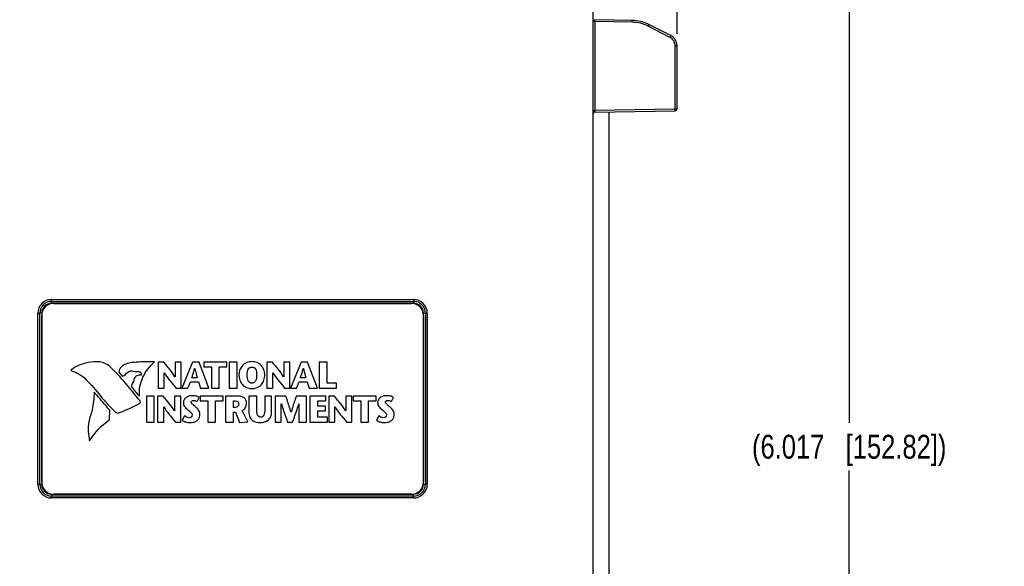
# Model space of a CAD drawing. Header units: inches. Extents: x 0 to 22, y 0 to 17.
# Tile 28 of 31: x 11.3 to 16.4, y 10 to 12.8. Entities that reach past the tile are written whole.
import ezdxf

# ---------------------------------------------------------------- set-up
doc = ezdxf.new("R2010")
doc.units = ezdxf.units.IN
doc.header["$LTSCALE"] = 1.21
doc.header["$MEASUREMENT"] = 0
doc.layers.get('0').update_dxf_attribs({"linetype": 'CONTINUOUS'})
for name, color, linetype in [('02___PRT_ALL_AXES', 7, 'CONTINUOUS'), ('DATUMCURVES', 7, 'CONTINUOUS'), ('DIMENSIONS', 7, 'CONTINUOUS'), ('ECAD_765624_01_417_284258_2_54M', 7, 'CONTINUOUS')]:
    doc.layers.add(name, color=color, linetype=linetype)
doc.styles.get("Standard").update_dxf_attribs({"font": 'txt', "width": 0.8})
doc.dimstyles.new('DIMSTYLE_1', dxfattribs={"dimtxt": 0.125, "dimasz": 0.18, "dimexe": 0.125, "dimexo": 0.0625, "dimgap": 0.0625, "dimtad": 0, "dimtih": 1, "dimtoh": 1, "dimdec": 3, "dimzin": 4, "dimdsep": 46, "dimtxsty": 'STANDARD', "dimblk": '_FILLED', "dimblk1": '_FILLED', "dimblk2": '_FILLED', "dimcen": 0.09, "dimadec": 0, "dimazin": 0, "dimtp": 0.001, "dimtm": 0.001, "dimtfac": 1, "dimtdec": 3, "dimtofl": 0, "dimtmove": 0, "dimatfit": 3, "dimldrblk": '_FILLED', "dimfxl": 1, "dimtolj": 1, "dimtzin": 4, "dimarcsym": 0})

# ---------------------------------------------------------------- blocks, each defined once
blk = doc.blocks.new('_FILLED')
at = {"color": 0, "linetype": 'BYBLOCK'}
blk.add_solid([(0, 0), (-1, 0.174), (-1, -0.174)], dxfattribs=at)
blk = doc.blocks.new('*D4')
at = {"layer": 'DIMENSIONS', "color": 2, "linetype": 'CONTINUOUS'}
for p, q in [((13.9395, 13.6177), (15.744, 13.6177)), ((15.619, 13.6177), (15.619, 10.7344)), ((15.619, 7.6011), (15.619, 10.4844)), ((13.5545, 7.6011), (15.744, 7.6011))]:
    blk.add_line(p, q, dxfattribs=at)
at = {"layer": 'DIMENSIONS', "color": 2, "linetype": 'CONTINUOUS', "xscale": 0.18, "yscale": 0.18, "zscale": 0.18}
for p, rotation in [((15.619, 13.6177), 90), ((15.619, 7.6011), 270)]:
    blk.add_blockref('_FILLED', p, dxfattribs=dict(at, rotation=rotation))
at = {"layer": 'DIMENSIONS', "color": 2, "linetype": 'CONTINUOUS', "insert": (15.619, 10.6719), "char_height": 0.125, "width": 1.625, "attachment_point": 2, "line_spacing_factor": 0.9}
blk.add_mtext('(6.017{\\Ftxt.shx;\\W1.000000;\\H0.125000; }[152.82])', dxfattribs=at)
blk = doc.blocks.new('*D5')
at = {"layer": 'DIMENSIONS', "color": 2, "linetype": 'CONTINUOUS'}
for p, q in [((9.1803, 10.5644), (9.1803, 14.4929)), ((14.717, 12.7719), (14.717, 14.4929)), ((9.1803, 14.3679), (11.0737, 14.3679)), ((14.717, 14.3679), (12.8237, 14.3679))]:
    blk.add_line(p, q, dxfattribs=at)
at = {"layer": 'DIMENSIONS', "color": 2, "linetype": 'CONTINUOUS', "xscale": 0.18, "yscale": 0.18, "zscale": 0.18, "rotation": 180}
blk.add_blockref('_FILLED', (9.1803, 14.3679), dxfattribs=at)
at = {"layer": 'DIMENSIONS', "color": 2, "linetype": 'CONTINUOUS', "xscale": 0.18, "yscale": 0.18, "zscale": 0.18}
blk.add_blockref('_FILLED', (14.717, 14.3679), dxfattribs=at)
at = {"layer": 'DIMENSIONS', "color": 2, "linetype": 'CONTINUOUS', "insert": (11.9487, 14.4304), "char_height": 0.125, "width": 1.625, "attachment_point": 2, "line_spacing_factor": 0.9}
blk.add_mtext('(5.537{\\Ftxt.shx;\\W1.000000;\\H0.125000; }[140.63])', dxfattribs=at)

msp = doc.modelspace()

# ---------------------------------------------------------------- linework, layer by layer
at = {"color": 7, "linetype": 'CONTINUOUS'}
for p, q in [((14.277, 8.6909), (14.277, 13.6137)), ((14.4825, 12.8429), (14.2868, 12.8463)), ((14.2869, 12.8363), (14.2868, 12.8463)), ((14.4824, 12.8329), (14.4825, 12.8429)), ((14.2869, 12.8363), (14.2869, 12.3721)), ((14.4824, 12.8329), (14.2869, 12.8363)), ((14.5653, 12.8122), (14.5698, 12.8212)), ((14.6798, 12.7539), (14.5653, 12.8122)), ((14.6842, 12.7628), (14.5698, 12.8212)), ((14.6798, 12.7539), (14.6842, 12.7628)), ((14.7071, 12.7094), (14.717, 12.7094)), ((14.7071, 12.3794), (14.7071, 12.7094)), ((14.717, 12.3794), (14.717, 12.7094)), ((14.2869, 12.3721), (14.7071, 12.3794)), ((14.7071, 12.3794), (14.717, 12.3794)), ((14.7072, 12.3694), (14.7071, 12.3794)), ((14.2869, 12.3721), (14.2868, 12.3621)), ((14.2868, 12.3621), (14.7072, 12.3694)), ((11.441, 11.3608), (11.441, 11.3808)), ((11.441, 11.3808), (13.337, 11.3808)), ((11.441, 11.3708), (13.337, 11.3708)), ((11.441, 11.3708), (13.337, 11.3708)), ((11.441, 11.3608), (13.337, 11.3608)), ((13.337, 11.3808), (13.337, 11.3608)), ((11.3691, 10.4129), (11.3691, 11.3089)), ((11.3691, 11.3089), (11.3791, 11.3089)), ((11.3791, 10.4129), (11.3791, 11.3089)), ((11.3791, 10.4129), (11.3791, 11.3089)), ((11.3891, 11.3089), (11.3791, 11.3089)), ((11.3791, 11.3089), (11.3791, 11.3089)), ((13.3889, 11.3089), (13.4089, 11.3089)), ((13.3989, 11.3089), (13.3989, 10.4129)), ((13.3989, 11.3089), (13.3989, 10.4129)), ((13.4089, 11.3089), (13.4089, 10.4129)), ((11.9988, 11.0529), (11.9988, 10.9167)), ((12.0285, 11.0529), (11.9988, 11.0529)), ((12.0877, 11.0529), (12.0877, 10.9749)), ((12.12, 11.0529), (12.0877, 11.0529)), ((12.12, 10.9167), (12.12, 11.0529)), ((12.1787, 11.0529), (12.1233, 10.9167)), ((12.2132, 11.0529), (12.1787, 11.0529)), ((12.2649, 10.9167), (12.2132, 11.0529)), ((12.2387, 11.0529), (12.2387, 11.0274)), ((12.3583, 11.0529), (12.2387, 11.0529)), ((12.3583, 11.0274), (12.3583, 11.0529)), ((12.3715, 11.0529), (12.3715, 10.9167)), ((12.4126, 11.0529), (12.3715, 11.0529)), ((12.4126, 10.9167), (12.4126, 11.0529)), ((12.5678, 11.0529), (12.5678, 10.9167)), ((12.5976, 11.0529), (12.5678, 11.0529)), ((12.689, 11.0529), (12.6567, 11.0529)), ((12.6567, 11.0529), (12.6567, 10.9749)), ((12.689, 10.9167), (12.689, 11.0529)), ((12.7478, 11.0529), (12.6923, 10.9167)), ((12.7822, 11.0529), (12.7478, 11.0529)), ((12.834, 10.9167), (12.7822, 11.0529)), ((12.8841, 11.0529), (12.8431, 11.0529)), ((12.8431, 11.0529), (12.8431, 10.9167)), ((12.8841, 10.9422), (12.8841, 11.0529)), ((11.793, 10.9998), (11.8111, 10.9784)), ((12.0311, 10.9167), (12.0311, 10.9965)), ((12.0311, 10.9965), (12.0315, 10.9965)), ((12.1904, 11.0194), (12.1908, 11.0194)), ((12.2387, 11.0274), (12.278, 11.0274)), ((12.278, 11.0274), (12.278, 10.9167)), ((12.319, 10.9167), (12.319, 11.0274)), ((12.319, 11.0274), (12.3583, 11.0274)), ((12.6001, 10.9167), (12.6001, 10.9965)), ((12.6001, 10.9965), (12.6005, 10.9965)), ((12.7594, 11.0194), (12.7599, 11.0194)), ((12.0877, 10.9749), (12.0873, 10.9749)), ((12.1554, 10.9167), (12.1684, 10.9492)), ((12.1684, 10.9492), (12.2106, 10.9492)), ((12.204, 10.9708), (12.1754, 10.9708)), ((12.2106, 10.9492), (12.2213, 10.9167)), ((12.6567, 10.9749), (12.6563, 10.9749)), ((12.7244, 10.9167), (12.7375, 10.9492)), ((12.7375, 10.9492), (12.7797, 10.9492)), ((12.7731, 10.9708), (12.7445, 10.9708)), ((12.7797, 10.9492), (12.7904, 10.9167)), ((12.9339, 10.9422), (12.8841, 10.9422)), ((12.9339, 10.9167), (12.9339, 10.9422)), ((11.9988, 10.9167), (12.0311, 10.9167)), ((12.0926, 10.9167), (12.12, 10.9167)), ((12.1233, 10.9167), (12.1554, 10.9167)), ((12.2213, 10.9167), (12.2649, 10.9167)), ((12.278, 10.9167), (12.319, 10.9167)), ((12.3715, 10.9167), (12.4126, 10.9167)), ((12.5678, 10.9167), (12.6001, 10.9167)), ((12.6616, 10.9167), (12.689, 10.9167)), ((12.6923, 10.9167), (12.7244, 10.9167)), ((12.7904, 10.9167), (12.834, 10.9167)), ((12.8431, 10.9167), (12.9339, 10.9167)), ((11.9375, 10.8746), (11.9375, 10.7384)), ((11.9786, 10.8746), (11.9375, 10.8746)), ((11.9786, 10.7384), (11.9786, 10.8746)), ((11.9961, 10.8746), (11.9961, 10.7384)), ((12.0258, 10.8746), (11.9961, 10.8746)), ((12.085, 10.8746), (12.085, 10.7966)), ((12.1173, 10.8746), (12.085, 10.8746)), ((12.1173, 10.7384), (12.1173, 10.8746)), ((12.2038, 10.8464), (12.2143, 10.8678)), ((12.2194, 10.8746), (12.2194, 10.8491)), ((12.339, 10.8746), (12.2194, 10.8746)), ((12.2194, 10.8491), (12.2587, 10.8491)), ((12.2587, 10.8491), (12.2587, 10.7384)), ((12.2997, 10.7384), (12.2997, 10.8491)), ((12.2997, 10.8491), (12.339, 10.8491)), ((12.339, 10.8491), (12.339, 10.8746)), ((12.413, 10.8746), (12.3523, 10.8746)), ((12.3523, 10.8746), (12.3523, 10.7384)), ((12.3933, 10.8491), (12.4042, 10.8491)), ((12.3933, 10.8156), (12.3933, 10.8491)), ((12.5157, 10.8746), (12.4746, 10.8746)), ((12.4746, 10.8746), (12.4746, 10.7913)), ((12.5157, 10.8034), (12.5157, 10.8746)), ((12.5935, 10.8746), (12.5581, 10.8746)), ((12.5581, 10.8746), (12.5581, 10.804)), ((12.5935, 10.7923), (12.5935, 10.8746)), ((12.6674, 10.8746), (12.6118, 10.8746)), ((12.6118, 10.8746), (12.6118, 10.7384)), ((12.6441, 10.8337), (12.6445, 10.8337)), ((12.6441, 10.7384), (12.6441, 10.8337)), ((12.777, 10.8746), (12.7225, 10.8746)), ((12.7355, 10.8337), (12.7359, 10.8337)), ((12.7359, 10.8337), (12.7359, 10.7384)), ((12.777, 10.7384), (12.777, 10.8746)), ((12.8771, 10.8746), (12.7945, 10.8746)), ((12.7945, 10.8746), (12.7945, 10.7384)), ((12.8355, 10.8491), (12.8771, 10.8491)), ((12.8355, 10.8222), (12.8355, 10.8491)), ((12.8771, 10.8491), (12.8771, 10.8746)), ((12.9227, 10.8746), (12.8929, 10.8746)), ((12.8929, 10.8746), (12.8929, 10.7384)), ((13.0141, 10.8746), (12.9818, 10.8746)), ((12.9818, 10.8746), (12.9818, 10.7966)), ((13.0141, 10.7384), (13.0141, 10.8746)), ((13.1411, 10.8746), (13.0215, 10.8746)), ((13.0215, 10.8746), (13.0215, 10.8491)), ((13.0215, 10.8491), (13.0608, 10.8491)), ((13.0608, 10.8491), (13.0608, 10.7384)), ((13.1018, 10.8491), (13.1411, 10.8491)), ((13.1018, 10.7384), (13.1018, 10.8491)), ((13.1411, 10.8491), (13.1411, 10.8746)), ((13.2215, 10.8464), (13.232, 10.8678)), ((11.745, 10.752), (11.7456, 10.8001)), ((12.0284, 10.7384), (12.0284, 10.8182)), ((12.0284, 10.8182), (12.0288, 10.8182)), ((12.085, 10.7966), (12.0846, 10.7966)), ((12.405, 10.8156), (12.3933, 10.8156)), ((12.3933, 10.7899), (12.404, 10.7899)), ((12.3933, 10.7384), (12.3933, 10.7899)), ((12.404, 10.7899), (12.4256, 10.7361)), ((12.4696, 10.7405), (12.4394, 10.7989)), ((12.6956, 10.7907), (12.6953, 10.7907)), ((12.8762, 10.8222), (12.8355, 10.8222)), ((12.8355, 10.7968), (12.8762, 10.7968)), ((12.8355, 10.7639), (12.8355, 10.7968)), ((12.8762, 10.7968), (12.8762, 10.8222)), ((12.9252, 10.8182), (12.9256, 10.8182)), ((12.9252, 10.7384), (12.9252, 10.8182)), ((12.9818, 10.7966), (12.9814, 10.7966)), ((11.9375, 10.7384), (11.9786, 10.7384)), ((11.9961, 10.7384), (12.0284, 10.7384)), ((12.0898, 10.7384), (12.1173, 10.7384)), ((12.1371, 10.7711), (12.1247, 10.7485)), ((12.2587, 10.7384), (12.2997, 10.7384)), ((12.3523, 10.7384), (12.3933, 10.7384)), ((12.4256, 10.7361), (12.4696, 10.7405)), ((12.6118, 10.7384), (12.6441, 10.7384)), ((12.6774, 10.7384), (12.7032, 10.7384)), ((12.7359, 10.7384), (12.777, 10.7384)), ((12.7945, 10.7384), (12.8855, 10.7384)), ((12.8855, 10.7639), (12.8355, 10.7639)), ((12.8855, 10.7384), (12.8855, 10.7639)), ((12.8929, 10.7384), (12.9252, 10.7384)), ((12.9867, 10.7384), (13.0141, 10.7384)), ((13.0608, 10.7384), (13.1018, 10.7384)), ((13.1548, 10.7711), (13.1423, 10.7485)), ((11.3691, 10.4129), (11.3891, 10.4129)), ((13.3889, 10.4129), (13.3989, 10.4129)), ((13.3989, 10.4129), (13.3989, 10.4129)), ((13.4089, 10.4129), (13.3989, 10.4129)), ((11.441, 10.341), (11.441, 10.361)), ((13.337, 10.351), (11.441, 10.351)), ((13.337, 10.351), (11.441, 10.351)), ((13.337, 10.341), (11.441, 10.341)), ((13.337, 10.341), (13.337, 10.361))]:
    msp.add_line(p, q, dxfattribs=at)
for centre, radius, start, end in [((14.479, 12.6429), 0.2, 63, 89), ((14.4791, 12.643), 0.19, 62.9978, 89.0022), ((14.657, 12.7094), 0.06, 0, 62.9856), ((14.707, 12.3794), 0.01, 271, 360), ((14.287, 12.3521), 0.01, 91, 180), ((14.287, 12.367), 0.00509, 91.0514, 101.5229), ((11.441, 11.3089), 0.0719, 90, 180), ((11.441, 11.3089), 0.0619, 90, 180), ((11.441, 11.3089), 0.0619, 90, 180), ((11.441, 11.3089), 0.0519, 90, 180), ((13.337, 11.3089), 0.0719, 0, 90), ((13.337, 11.3089), 0.0619, 0, 90), ((13.337, 11.3089), 0.0619, 0, 90), ((13.337, 11.3089), 0.0519, 0, 90), ((11.441, 10.4129), 0.0719, 180, 270), ((11.441, 10.4129), 0.0619, 180, 270), ((11.441, 10.4129), 0.0619, 180, 270), ((11.441, 10.4129), 0.0519, 180, 270), ((13.337, 10.4129), 0.0719, 270, 360), ((13.337, 10.4129), 0.0619, 270, 360), ((13.337, 10.4129), 0.0619, 270, 360), ((13.337, 10.4129), 0.0519, 270, 360)]:
    msp.add_arc(centre, radius, start, end, dxfattribs=at)
for points, knots in [([(14.2796, 12.8429), (14.2791, 12.844), (14.2783, 12.8461), (14.2773, 12.8506), (14.277, 12.8541), (14.277, 12.8563)], [0, 0, 0, 0, 0.251884, 0.502122, 1, 1, 1, 1]), ([(14.2869, 12.8363), (14.2865, 12.8363), (14.2855, 12.8365), (14.2843, 12.837), (14.2832, 12.8378), (14.282, 12.839), (14.2807, 12.8407), (14.2799, 12.8422), (14.2796, 12.8429)], [0, 0, 0, 0, 0.131691, 0.26134, 0.388454, 0.513412, 0.758518, 1, 1, 1, 1]), ([(14.7071, 12.7094), (14.7071, 12.7139), (14.7058, 12.7231), (14.7002, 12.7358), (14.6915, 12.7466), (14.6839, 12.7519), (14.6798, 12.7539)], [0, 0, 0, 0, 0.250003, 0.500001, 0.75, 1, 1, 1, 1]), ([(14.277, 12.3521), (14.277, 12.354), (14.2772, 12.3568), (14.2779, 12.3605), (14.2787, 12.3633), (14.2797, 12.366), (14.2809, 12.3681), (14.2821, 12.3696), (14.2832, 12.3707), (14.2845, 12.3715), (14.2855, 12.3719), (14.286, 12.372)], [0, 0, 0, 0, 0.244267, 0.366818, 0.489851, 0.613698, 0.738954, 0.802545, 0.867063, 0.932827, 1, 1, 1, 1]), ([(11.83, 11.0427), (11.8205, 11.0401), (11.803, 11.0289), (11.7936, 11.0097), (11.793, 10.9998)], [0, 0, 0, 0, 0.496883, 1, 1, 1, 1]), ([(11.9805, 11.0539), (11.9567, 11.0537), (11.9169, 11.0542), (11.8663, 11.0518), (11.8402, 11.0456), (11.83, 11.0427)], [0, 0, 0, 0, 0.471091, 0.788847, 1, 1, 1, 1]), ([(11.9018, 10.8747), (11.8975, 10.9078), (11.9132, 10.9773), (11.9554, 11.0314), (11.9805, 11.0539)], [0, 0, 0, 0, 0.497293, 1, 1, 1, 1]), ([(12.0873, 10.9749), (12.0803, 10.9881), (12.06, 11.014), (12.0397, 11.0393), (12.0285, 11.0529)], [0, 0, 0, 0, 0.459789, 1, 1, 1, 1]), ([(12.5579, 10.9864), (12.5579, 10.9959), (12.5543, 11.014), (12.5399, 11.0363), (12.5218, 11.0489), (12.5046, 11.0543), (12.4902, 11.0557), (12.4758, 11.0543), (12.4586, 11.0489), (12.4405, 11.0363), (12.4261, 11.014), (12.4225, 10.9959), (12.4225, 10.9864)], [0, 0, 0, 0, 0.124958, 0.249916, 0.374873, 0.437352, 0.499831, 0.562352, 0.624873, 0.749916, 0.874958, 1, 1, 1, 1]), ([(12.6563, 10.9749), (12.6494, 10.9881), (12.6291, 11.014), (12.6087, 11.0393), (12.5976, 11.0529)], [0, 0, 0, 0, 0.459732, 1, 1, 1, 1]), ([(11.8111, 10.9784), (11.8147, 10.9795), (11.8281, 10.9865), (11.8375, 10.999), (11.8474, 11.004)], [0, 0, 0, 0, 0.251756, 1, 1, 1, 1]), ([(11.8627, 11.007), (11.8695, 11.0043), (11.8837, 11.0028), (11.8978, 11.0032), (11.9043, 11.0015)], [0, 0, 0, 0, 0.522635, 1, 1, 1, 1]), ([(11.9043, 11.0015), (11.9077, 11.0006), (11.9099, 10.9931), (11.9104, 10.9889), (11.9113, 10.9844), (11.9105, 10.9844)], [0, 0, 0, 0, 0.567394, 0.867669, 1, 1, 1, 1]), ([(12.0315, 10.9965), (12.0395, 10.9827), (12.06, 10.956), (12.0814, 10.9302), (12.0926, 10.9167)], [0, 0, 0, 0, 0.476922, 1, 1, 1, 1]), ([(12.1754, 10.9708), (12.1791, 10.9825), (12.1846, 10.9986), (12.1892, 11.0149), (12.1904, 11.0194)], [0, 0, 0, 0, 0.723558, 1, 1, 1, 1]), ([(12.1908, 11.0194), (12.1939, 11.0071), (12.1984, 10.9909), (12.203, 10.9747), (12.204, 10.9708)], [0, 0, 0, 0, 0.759426, 1, 1, 1, 1]), ([(12.4225, 10.9864), (12.4225, 10.9762), (12.4257, 10.957), (12.4371, 10.9377), (12.4501, 10.9261), (12.4617, 10.9195), (12.4728, 10.9161), (12.4825, 10.9146), (12.4902, 10.9143), (12.4979, 10.9146), (12.5076, 10.9161), (12.5187, 10.9195), (12.5303, 10.9261), (12.5433, 10.9377), (12.5547, 10.957), (12.5579, 10.9762), (12.5579, 10.9864)], [0, 0, 0, 0, 0.125, 0.25, 0.3125, 0.375, 0.4375, 0.46875, 0.5, 0.53125, 0.5625, 0.625, 0.6875, 0.75, 0.875, 1, 1, 1, 1]), ([(12.4653, 10.9864), (12.4653, 10.9924), (12.4662, 11.0035), (12.4706, 11.0164), (12.4771, 11.0234), (12.4839, 11.0263), (12.4902, 11.0271), (12.4965, 11.0263), (12.5033, 11.0234), (12.5098, 11.0164), (12.5142, 11.0035), (12.5151, 10.9924), (12.5151, 10.9864)], [0, 0, 0, 0, 0.125094, 0.250188, 0.375283, 0.43783, 0.500377, 0.56283, 0.625283, 0.750188, 0.875094, 1, 1, 1, 1]), ([(12.5151, 10.9864), (12.5151, 10.98), (12.5143, 10.9681), (12.5108, 10.9565), (12.5063, 10.9496), (12.502, 10.9458), (12.4976, 10.9438), (12.4936, 10.9429), (12.4902, 10.9427), (12.4869, 10.9429), (12.4828, 10.9438), (12.4784, 10.9458), (12.4741, 10.9496), (12.4696, 10.9565), (12.4661, 10.9681), (12.4653, 10.98), (12.4653, 10.9864)], [0, 0, 0, 0, 0.125, 0.25, 0.3125, 0.375, 0.4375, 0.46875, 0.5, 0.53125, 0.5625, 0.625, 0.6875, 0.75, 0.875, 1, 1, 1, 1]), ([(12.6005, 10.9965), (12.6085, 10.9827), (12.629, 10.956), (12.6504, 10.9302), (12.6616, 10.9167)], [0, 0, 0, 0, 0.476954, 1, 1, 1, 1]), ([(12.7445, 10.9708), (12.7481, 10.9825), (12.7536, 10.9986), (12.7582, 11.0149), (12.7594, 11.0194)], [0, 0, 0, 0, 0.72359, 1, 1, 1, 1]), ([(12.7599, 11.0194), (12.7629, 11.0071), (12.7674, 10.9909), (12.772, 10.9747), (12.7731, 10.9708)], [0, 0, 0, 0, 0.759402, 1, 1, 1, 1]), ([(11.9105, 10.9844), (11.9023, 10.9847), (11.8893, 10.9837), (11.8764, 10.9724), (11.8731, 10.9643), (11.872, 10.9599)], [0, 0, 0, 0, 0.493843, 0.725062, 1, 1, 1, 1]), ([(11.6638, 10.8954), (11.6624, 10.8642), (11.6597, 10.8221), (11.648, 10.7818), (11.6444, 10.7718)], [0, 0, 0, 0, 0.745915, 1, 1, 1, 1]), ([(11.7456, 10.8001), (11.7392, 10.808), (11.7124, 10.8402), (11.6846, 10.8715), (11.6638, 10.8954)], [0, 0, 0, 0, 0.243653, 1, 1, 1, 1]), ([(12.0846, 10.7966), (12.0776, 10.8098), (12.0573, 10.8356), (12.0369, 10.8609), (12.0258, 10.8746)], [0, 0, 0, 0, 0.45979, 1, 1, 1, 1]), ([(12.2143, 10.8678), (12.2103, 10.8703), (12.2025, 10.8733), (12.1925, 10.8758), (12.1849, 10.8767), (12.1777, 10.877), (12.1694, 10.8765), (12.1578, 10.8739), (12.1451, 10.8679), (12.1338, 10.856), (12.1311, 10.8455), (12.1311, 10.8403)], [0, 0, 0, 0, 0.137544, 0.2402, 0.297698, 0.358749, 0.450024, 0.537745, 0.701239, 0.851236, 1, 1, 1, 1]), ([(12.1311, 10.8403), (12.1311, 10.8334), (12.1357, 10.8182), (12.1478, 10.8091), (12.1536, 10.804)], [0, 0, 0, 0, 0.468232, 1, 1, 1, 1]), ([(12.1964, 10.817), (12.1909, 10.8221), (12.1827, 10.8284), (12.1738, 10.8366), (12.1707, 10.8433), (12.1748, 10.8506), (12.1807, 10.8514), (12.1838, 10.8514)], [0, 0, 0, 0, 0.433716, 0.583598, 0.696021, 0.82172, 1, 1, 1, 1]), ([(12.1838, 10.8514), (12.1891, 10.8514), (12.1962, 10.8503), (12.2024, 10.8472), (12.2038, 10.8464)], [0, 0, 0, 0, 0.765643, 1, 1, 1, 1]), ([(12.4042, 10.8491), (12.4083, 10.8491), (12.4183, 10.8475), (12.4213, 10.8372), (12.4213, 10.8324)], [0, 0, 0, 0, 0.460853, 1, 1, 1, 1]), ([(12.4213, 10.8324), (12.4213, 10.8284), (12.4183, 10.8196), (12.4095, 10.8156), (12.405, 10.8156)], [0, 0, 0, 0, 0.46842, 1, 1, 1, 1]), ([(12.4624, 10.8382), (12.4624, 10.8434), (12.4605, 10.8537), (12.4498, 10.8663), (12.433, 10.8734), (12.4201, 10.8746), (12.413, 10.8746)], [0, 0, 0, 0, 0.22459, 0.440468, 0.688895, 1, 1, 1, 1]), ([(12.4394, 10.7989), (12.4459, 10.8021), (12.4588, 10.8129), (12.4624, 10.8295), (12.4624, 10.8382)], [0, 0, 0, 0, 0.452886, 1, 1, 1, 1]), ([(12.6445, 10.8337), (12.6518, 10.8092), (12.6628, 10.7774), (12.6746, 10.7459), (12.6774, 10.7384)], [0, 0, 0, 0, 0.762692, 1, 1, 1, 1]), ([(12.6953, 10.7907), (12.6891, 10.8124), (12.6797, 10.8403), (12.6698, 10.868), (12.6674, 10.8746)], [0, 0, 0, 0, 0.764325, 1, 1, 1, 1]), ([(12.7225, 10.8746), (12.7155, 10.8543), (12.7059, 10.8266), (12.6977, 10.7984), (12.6956, 10.7907)], [0, 0, 0, 0, 0.729298, 1, 1, 1, 1]), ([(12.7032, 10.7384), (12.7117, 10.7615), (12.7231, 10.7931), (12.733, 10.8251), (12.7355, 10.8337)], [0, 0, 0, 0, 0.732415, 1, 1, 1, 1]), ([(12.9814, 10.7966), (12.9745, 10.8098), (12.9542, 10.8356), (12.9338, 10.8609), (12.9227, 10.8746)], [0, 0, 0, 0, 0.459723, 1, 1, 1, 1]), ([(13.232, 10.8678), (13.228, 10.8703), (13.2201, 10.8733), (13.2102, 10.8758), (13.2026, 10.8767), (13.1954, 10.877), (13.1871, 10.8765), (13.1755, 10.8739), (13.1627, 10.8679), (13.1514, 10.856), (13.1487, 10.8455), (13.1487, 10.8403)], [0, 0, 0, 0, 0.137545, 0.240177, 0.297651, 0.358668, 0.449988, 0.537732, 0.701235, 0.851225, 1, 1, 1, 1]), ([(13.1487, 10.8403), (13.1487, 10.8334), (13.1534, 10.8182), (13.1654, 10.8091), (13.1713, 10.804)], [0, 0, 0, 0, 0.468174, 1, 1, 1, 1]), ([(13.2141, 10.817), (13.2085, 10.8221), (13.2004, 10.8284), (13.1915, 10.8366), (13.1883, 10.8433), (13.1925, 10.8506), (13.1983, 10.8514), (13.2014, 10.8514)], [0, 0, 0, 0, 0.433798, 0.583708, 0.696152, 0.821814, 1, 1, 1, 1]), ([(13.2014, 10.8514), (13.2068, 10.8514), (13.2139, 10.8503), (13.2201, 10.8472), (13.2215, 10.8464)], [0, 0, 0, 0, 0.765643, 1, 1, 1, 1]), ([(12.0288, 10.8182), (12.0367, 10.8043), (12.0573, 10.7776), (12.0787, 10.7519), (12.0898, 10.7384)], [0, 0, 0, 0, 0.476939, 1, 1, 1, 1]), ([(12.1536, 10.804), (12.1589, 10.7994), (12.1689, 10.7926), (12.1776, 10.7813), (12.1776, 10.7757)], [0, 0, 0, 0, 0.556242, 1, 1, 1, 1]), ([(12.2182, 10.7761), (12.2182, 10.7828), (12.2149, 10.7991), (12.2031, 10.8107), (12.1964, 10.817)], [0, 0, 0, 0, 0.422355, 1, 1, 1, 1]), ([(12.4746, 10.7913), (12.4746, 10.7826), (12.4766, 10.7664), (12.4953, 10.7402), (12.5198, 10.7361), (12.5348, 10.7361)], [0, 0, 0, 0, 0.283839, 0.513442, 1, 1, 1, 1]), ([(12.5367, 10.7645), (12.5331, 10.7645), (12.5256, 10.7658), (12.5185, 10.7753), (12.516, 10.7882), (12.5157, 10.7979), (12.5157, 10.8034)], [0, 0, 0, 0, 0.218594, 0.418051, 0.670787, 1, 1, 1, 1]), ([(12.5348, 10.7361), (12.5491, 10.7361), (12.5726, 10.7415), (12.5912, 10.7671), (12.5935, 10.7835), (12.5935, 10.7923)], [0, 0, 0, 0, 0.472299, 0.710339, 1, 1, 1, 1]), ([(12.5581, 10.804), (12.5581, 10.7982), (12.5575, 10.7881), (12.5537, 10.7751), (12.5466, 10.7662), (12.5399, 10.7645), (12.5367, 10.7645)], [0, 0, 0, 0, 0.344916, 0.607367, 0.810136, 1, 1, 1, 1]), ([(12.9256, 10.8182), (12.9336, 10.8043), (12.9541, 10.7776), (12.9755, 10.7519), (12.9867, 10.7384)], [0, 0, 0, 0, 0.476908, 1, 1, 1, 1]), ([(13.1713, 10.804), (13.1766, 10.7994), (13.1866, 10.7926), (13.1952, 10.7813), (13.1952, 10.7757)], [0, 0, 0, 0, 0.556157, 1, 1, 1, 1]), ([(13.2359, 10.7761), (13.2359, 10.7828), (13.2325, 10.7991), (13.2208, 10.8107), (13.2141, 10.817)], [0, 0, 0, 0, 0.422355, 1, 1, 1, 1]), ([(11.6444, 10.7718), (11.6407, 10.7613), (11.6295, 10.7184), (11.6327, 10.6726), (11.6402, 10.6404)], [0, 0, 0, 0, 0.251121, 1, 1, 1, 1]), ([(12.1247, 10.7485), (12.1303, 10.744), (12.1408, 10.7393), (12.1537, 10.7369), (12.1615, 10.7362), (12.1701, 10.7359), (12.1807, 10.7367), (12.1951, 10.7408), (12.2083, 10.7498), (12.2163, 10.7633), (12.2182, 10.7723), (12.2182, 10.7761)], [0, 0, 0, 0, 0.185574, 0.285026, 0.335816, 0.386925, 0.506394, 0.606847, 0.769472, 0.901074, 1, 1, 1, 1]), ([(12.1776, 10.7757), (12.1776, 10.7717), (12.1731, 10.7632), (12.1598, 10.7606), (12.1474, 10.7638), (12.1403, 10.7686), (12.1371, 10.7711)], [0, 0, 0, 0, 0.24473, 0.487143, 0.757747, 1, 1, 1, 1]), ([(13.1423, 10.7485), (13.148, 10.744), (13.1585, 10.7393), (13.1713, 10.7369), (13.1792, 10.7362), (13.1878, 10.7359), (13.1984, 10.7367), (13.2128, 10.7408), (13.226, 10.7498), (13.2339, 10.7633), (13.2359, 10.7723), (13.2359, 10.7761)], [0, 0, 0, 0, 0.185647, 0.285098, 0.335881, 0.386981, 0.506438, 0.606882, 0.769494, 0.901084, 1, 1, 1, 1]), ([(13.1952, 10.7757), (13.1952, 10.7717), (13.1908, 10.7632), (13.1775, 10.7606), (13.1651, 10.7638), (13.158, 10.7686), (13.1548, 10.7711)], [0, 0, 0, 0, 0.244663, 0.487003, 0.757778, 1, 1, 1, 1])]:
    msp.add_open_spline(points, degree=3, knots=knots, dxfattribs=at)
for points in [[(11.6303, 11.0502), (11.5975, 11.0442), (11.5707, 11.0312), (11.543, 11.0123)], [(11.7475, 11.0285), (11.7166, 11.0583), (11.6717, 11.0578), (11.6303, 11.0502)], [(11.543, 11.0123), (11.5417, 11.0114), (11.5422, 11.0084), (11.5445, 11.0077)], [(11.5445, 11.0077), (11.5735, 10.9987), (11.5994, 10.9835), (11.621, 10.9622)], [(11.9044, 10.849), (11.8532, 10.9133), (11.8059, 10.9723), (11.7475, 11.0285)], [(11.8474, 11.004), (11.8521, 11.0064), (11.8579, 11.0088), (11.8627, 11.007)], [(11.621, 10.9622), (11.6771, 10.907), (11.7171, 10.8435), (11.7754, 10.7905)], [(11.872, 10.9599), (11.8688, 10.948), (11.863, 10.9368), (11.8573, 10.9258)], [(11.8573, 10.9258), (11.8727, 10.9093), (11.8843, 10.889), (11.9018, 10.8747)], [(11.7933, 10.7865), (11.8321, 10.8008), (11.8681, 10.8179), (11.9045, 10.8386)], [(11.9045, 10.8386), (11.9062, 10.8396), (11.9064, 10.8465), (11.9044, 10.849)], [(11.7754, 10.7905), (11.7793, 10.787), (11.7871, 10.7842), (11.7933, 10.7865)], [(11.6402, 10.6404), (11.6666, 10.6841), (11.7034, 10.7224), (11.745, 10.752)]]:
    msp.add_open_spline(points, degree=3, dxfattribs=at)
at = {"layer": '02___PRT_ALL_AXES', "color": 7, "linetype": 'CONTINUOUS'}
for p, q in [((13.327, 11.3604), (11.451, 11.3604)), ((11.389, 11.2984), (11.389, 10.4224)), ((13.389, 10.4224), (13.389, 11.2984)), ((11.451, 10.3604), (13.327, 10.3604))]:
    msp.add_line(p, q, dxfattribs=at)
for centre, start, end in [((11.451, 11.2984), 90, 180), ((13.327, 11.2984), 0, 90), ((11.451, 10.4224), 180, 270), ((13.327, 10.4224), 270, 360)]:
    msp.add_arc(centre, 0.062, start, end, dxfattribs=at)
at = {"layer": 'DATUMCURVES', "color": 40, "linetype": 'CONTINUOUS'}
for p, q in [((11.452, 11.3604), (13.326, 11.3604)), ((11.389, 10.4234), (11.389, 11.2974)), ((13.389, 11.2974), (13.389, 10.4234)), ((13.326, 10.3604), (11.452, 10.3604))]:
    msp.add_line(p, q, dxfattribs=at)
for centre, radius, start, end in [((11.4514, 11.2976), 0.0625, 122.6719, 128.8128), ((11.4529, 11.2952), 0.0652, 111.3014, 122.652), ((11.453, 11.2949), 0.0657, 106.6351, 111.3271), ((11.4525, 11.2969), 0.0635, 95.6893, 106.687), ((11.452, 11.3008), 0.0596, 91.1084, 95.6332), ((11.452, 11.3024), 0.058, 90.001, 91.0925), ((13.326, 11.3025), 0.0579, 88.8851, 89.9989), ((13.326, 11.3019), 0.0585, 88.0971, 88.8857), ((13.3259, 11.3006), 0.0598, 84.3689, 88.0864), ((13.3255, 11.297), 0.0635, 73.3328, 84.3075), ((13.3249, 11.2949), 0.0656, 68.5675, 73.3846), ((13.3251, 11.2952), 0.0652, 57.4641, 68.592), ((13.3265, 11.2975), 0.0625, 51.0165, 57.4483), ((11.4489, 11.2973), 0.0599, 174.3776, 178.0895), ((11.4476, 11.2974), 0.0586, 178.1002, 178.8939), ((11.447, 11.2974), 0.058, 178.8934, 179.9989), ((11.4525, 11.2969), 0.0635, 163.3256, 174.3165), ((11.4546, 11.2964), 0.0657, 158.6641, 163.3772), ((11.4542, 11.2966), 0.0652, 147.36, 158.69), ((11.4518, 11.298), 0.0625, 141.1892, 147.3401), ((11.4493, 11.3001), 0.0592, 128.7844, 141.217), ((13.3286, 11.3001), 0.0592, 38.9593, 51.0398), ((13.3261, 11.298), 0.0625, 32.4615, 38.9818), ((13.3238, 11.2965), 0.0653, 21.5021, 32.4474), ((13.3234, 11.2964), 0.0657, 16.5033, 21.5265), ((13.3255, 11.2969), 0.0635, 5.6877, 16.5538), ((13.3293, 11.2974), 0.0597, 1.2572, 5.632), ((13.3309, 11.2974), 0.058, 0.0013, 1.2427), ((11.447, 10.4234), 0.058, 180.0011, 181.1051), ((11.4487, 10.4235), 0.0597, 181.1208, 185.6277), ((13.3291, 10.4235), 0.0599, 354.3721, 358.0876), ((13.3304, 10.4234), 0.0586, 358.0984, 358.7597), ((13.3309, 10.4234), 0.058, 358.7587, 359.9987), ((11.4525, 10.4239), 0.0635, 185.6836, 196.6757), ((11.4546, 10.4245), 0.0657, 196.6241, 201.3324), ((11.4542, 10.4243), 0.0652, 201.3065, 212.6439), ((11.4518, 10.4228), 0.0625, 212.664, 218.8069), ((11.4493, 10.4207), 0.0592, 218.7789, 231.2198), ((11.4514, 10.4233), 0.0625, 231.1913, 237.3254), ((11.4529, 10.4256), 0.0652, 237.3455, 248.7011), ((13.3251, 10.4256), 0.0652, 291.4055, 302.5385), ((13.3265, 10.4233), 0.0625, 302.5544, 308.9794), ((13.3286, 10.4208), 0.0592, 308.956, 321.0447), ((13.3261, 10.4229), 0.0625, 321.0221, 327.5344), ((13.3238, 10.4243), 0.0653, 327.5487, 338.5027), ((13.3234, 10.4245), 0.0657, 338.4783, 343.4954), ((13.3255, 10.4239), 0.0635, 343.4449, 354.3122), ((11.453, 10.426), 0.0657, 248.6753, 253.3648), ((11.4525, 10.4239), 0.0635, 253.3129, 264.3111), ((11.452, 10.4203), 0.0599, 264.3725, 268.0877), ((11.452, 10.419), 0.0586, 268.0984, 268.9081), ((11.452, 10.4184), 0.058, 268.9076, 269.999), ((13.326, 10.4184), 0.0579, 270.0011, 271.1148), ((13.3259, 10.42), 0.0596, 271.1305, 275.636), ((13.3255, 10.4239), 0.0635, 275.6921, 286.6673), ((13.3249, 10.426), 0.0656, 286.6155, 291.4301)]:
    msp.add_arc(centre, radius, start, end, dxfattribs=at)
at = {"layer": 'ECAD_765624_01_417_284258_2_54M', "color": 7, "linetype": 'CONTINUOUS'}
msp.add_line((14.3617, 9.903), (14.3619, 12.3634), dxfattribs=at)

# ---------------------------------------------------------------- dimensions: what is measured, and where the dimension line sits
at = {"layer": 'DIMENSIONS', "color": 2, "linetype": 'CONTINUOUS'}
for base, p1, p2, angle, picture, middle in [((9.1803, 14.3679), (14.717, 12.7094), (9.1803, 10.5019), 180, '*D5', (11.9487, 14.3679)), ((15.619, 7.6011), (13.877, 13.6177), (13.492, 7.6011), 270, '*D4', (15.619, 10.6094))]:
    dim = msp.add_linear_dim(base=base, p1=p1, p2=p2, angle=angle, text='(<>)', dimstyle='DIMSTYLE_1', dxfattribs=at)
    dim.commit()
    dim.dimension.update_dxf_attribs({"geometry": picture, "text_midpoint": middle, "dimtype": 160})

doc.saveas('drawing.dxf')
